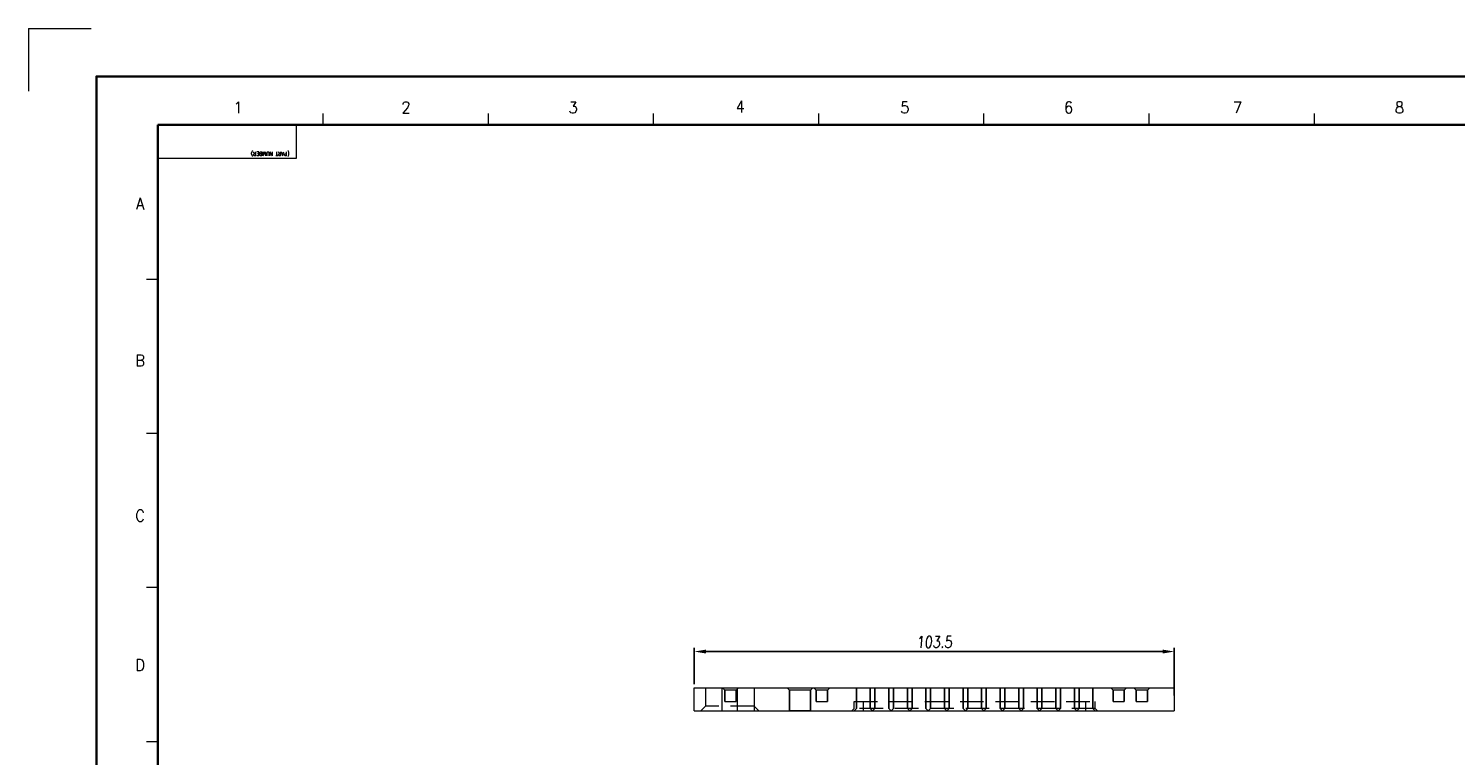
# Model space of a CAD drawing. Header units: millimetres. Extents: x 4497 to 13960, y 12291 to 16372.
# Tile 76 of 217: x 4505 to 4813, y 15252 to 15408. Entities that reach past the tile are written whole.
import ezdxf
from ezdxf.enums import TextEntityAlignment as Align

# ---------------------------------------------------------------- set-up
doc = ezdxf.new("R2010")
doc.units = ezdxf.units.MM
doc.header["$LTSCALE"] = 0.8
doc.header["$PDMODE"] = 3
doc.header["$PDSIZE"] = 0.3125
doc.linetypes.add('CENTER', pattern=[50.8, 31.75, -6.35, 6.35, -6.35])
doc.linetypes.add('HIDDEN', pattern=[9.525, 6.35, -3.175])
doc.layers.get('0').update_dxf_attribs({"linetype": 'CONTINUOUS', "lineweight": 0})
doc.layers.get('Defpoints').update_dxf_attribs({"linetype": 'CONTINUOUS', "lineweight": 0})
for name, color, linetype, lineweight in [('1', 2, 'CENTER', 0), ('2', 3, 'CONTINUOUS', 0), ('3', 5, 'HIDDEN', 0)]:
    doc.layers.add(name, color=color, linetype=linetype, lineweight=lineweight)
doc.styles.get("Standard").update_dxf_attribs({"font": 'romans.shx', "width": 0.8, "oblique": 5, "bigfont": 'whgtxt.shx'})
doc.dimstyles.get("Standard").update_dxf_attribs({"dimtxt": 2.5, "dimasz": 2.5, "dimexe": 0.8, "dimexo": 0.8, "dimgap": 0.8, "dimtad": 1, "dimdsep": 46, "dimtxsty": 'Standard', "dimcen": 0, "dimclrd": 3, "dimclre": 3, "dimclrt": 3, "dimazin": 0, "dimtp": 0.001, "dimtm": 0.001, "dimtfac": 1, "dimtmove": 0, "dimatfit": 3, "dimfxl": 0, "dimtolj": 1, "dimarcsym": 0})

# ---------------------------------------------------------------- blocks, each defined once
blk = doc.blocks.new('*D1067')
at = {"layer": '2', "color": 3, "lineweight": -2}
for p, q in [((4648.65, 15266.99), (4648.65, 15274.79)), ((4651.15, 15273.99), (4749.65, 15273.99)), ((4752.15, 15264.49), (4752.15, 15274.79))]:
    blk.add_line(p, q, dxfattribs=at)
at = {"layer": '2', "color": 3}
for points in [[(4651.15, 15274.41), (4651.15, 15273.58), (4648.65, 15273.99)], [(4749.65, 15274.41), (4749.65, 15273.58), (4752.15, 15273.99)]]:
    blk.add_solid(points, dxfattribs=at)
at = {"layer": 'Defpoints', "color": 0}
for p in [(4752.15, 15273.99), (4648.65, 15266.19), (4752.15, 15263.69)]:
    blk.add_point(p, dxfattribs=at)
at = {"layer": '2', "color": 3, "insert": (4700.4, 15276.04), "char_height": 2.5, "attachment_point": 5}
blk.add_mtext('\\A1;103.5', dxfattribs=at)

msp = doc.modelspace()

# ---------------------------------------------------------------- linework, layer by layer
at = {"color": 7, "linetype": 'Continuous'}
for p, q in [((4568.623, 15387.622), (4568.623, 15390.113)), ((4604.244, 15387.622), (4604.244, 15390.113)), ((4639.865, 15387.622), (4639.865, 15390.113)), ((4675.485, 15387.622), (4675.485, 15390.113)), ((4711.106, 15387.622), (4711.106, 15390.113)), ((4746.727, 15387.622), (4746.727, 15390.113)), ((4782.348, 15387.622), (4782.348, 15390.113)), ((4533.002, 15387.622), (4562.894, 15387.622)), ((4533.002, 15380.448), (4533.002, 15387.622)), ((4562.894, 15380.448), (4562.894, 15387.622)), ((4533.002, 15380.448), (4562.894, 15380.448)), ((4530.511, 15354.368), (4533.002, 15354.368)), ((4530.511, 15321.114), (4533.002, 15321.114)), ((4530.511, 15287.859), (4533.002, 15287.859)), ((4530.511, 15254.605), (4533.002, 15254.605))]:
    msp.add_line(p, q, dxfattribs=at)
at = {"color": 7, "linetype": 'Continuous', "lineweight": 35}
for p, q in [((4533.002, 14988.57), (4533.002, 15387.622)), ((4533.002, 15387.622), (5102.934, 15387.622))]:
    msp.add_line(p, q, dxfattribs=at)
at = {"lineweight": 15}
for p, q in [((4648.65, 15261.192), (4648.65, 15266.192)), ((4648.65, 15266.192), (4752.15, 15266.192)), ((4661.65, 15261.192), (4661.65, 15266.192)), ((4752.15, 15266.192), (4752.15, 15261.192)), ((4648.65, 15261.192), (4752.15, 15261.192))]:
    msp.add_line(p, q, dxfattribs=at)
at = {"color": 7, "linetype": 'Continuous', "lineweight": 35}
msp.add_lwpolyline([(4519.723, 14978.096), (5113.723, 14978.096), (5113.723, 15398.096), (4519.723, 15398.096)], close=True, dxfattribs=at)
at = {"layer": '1'}
for q in [(4518.628, 15408.441), (4505.092, 15394.906)]:
    msp.add_line((4505.092, 15408.441), q, dxfattribs=at)
at = {"layer": '3'}
for p, q in [((4651.05, 15266.192), (4651.05, 15262.192)), ((4654.65, 15261.192), (4654.65, 15266.192)), ((4654.75, 15266.192), (4655.25, 15265.692)), ((4655.25, 15265.692), (4655.25, 15263.192)), ((4655.25, 15263.192), (4655.25, 15265.692)), ((4657.65, 15265.692), (4655.25, 15265.692)), ((4658.15, 15266.192), (4657.65, 15265.692)), ((4657.65, 15265.692), (4657.65, 15263.192)), ((4657.65, 15263.192), (4657.65, 15265.692)), ((4657.95, 15261.192), (4657.95, 15266.192)), ((4661.55, 15266.192), (4661.55, 15262.192)), ((4668.7, 15266.192), (4669.2, 15265.692)), ((4669.2, 15265.692), (4669.2, 15261.192)), ((4669.2, 15261.192), (4669.2, 15265.692)), ((4673.7, 15265.692), (4669.2, 15265.692)), ((4674.2, 15266.192), (4673.7, 15265.692)), ((4673.7, 15265.692), (4673.7, 15261.192)), ((4673.7, 15261.192), (4673.7, 15265.692)), ((4674.45, 15266.192), (4674.95, 15265.692)), ((4674.95, 15265.692), (4674.95, 15263.192)), ((4674.95, 15263.192), (4674.95, 15265.692)), ((4677.35, 15265.692), (4674.95, 15265.692)), ((4677.85, 15266.192), (4677.35, 15265.692)), ((4677.35, 15265.692), (4677.35, 15263.192)), ((4677.35, 15263.192), (4677.35, 15265.692)), ((4683.6, 15266.192), (4683.6, 15261.692)), ((4683.6, 15261.692), (4683.6, 15266.192)), ((4683.6, 15266.192), (4686.6, 15266.192)), ((4686.6, 15266.192), (4686.6, 15261.692)), ((4686.6, 15261.692), (4686.6, 15266.192)), ((4687.6, 15266.192), (4687.6, 15261.692)), ((4687.6, 15261.692), (4687.6, 15266.192)), ((4687.6, 15266.192), (4690.6, 15266.192)), ((4690.6, 15266.192), (4690.6, 15261.692)), ((4690.6, 15261.692), (4690.6, 15266.192)), ((4691.6, 15266.192), (4691.6, 15261.692)), ((4691.6, 15261.692), (4691.6, 15266.192)), ((4691.6, 15266.192), (4694.6, 15266.192)), ((4694.6, 15266.192), (4694.6, 15261.692)), ((4694.6, 15261.692), (4694.6, 15266.192)), ((4695.6, 15266.192), (4695.6, 15261.692)), ((4695.6, 15261.692), (4695.6, 15266.192)), ((4695.6, 15266.192), (4698.6, 15266.192)), ((4698.6, 15266.192), (4698.6, 15261.692)), ((4698.6, 15261.692), (4698.6, 15266.192)), ((4699.6, 15266.192), (4699.6, 15261.692)), ((4699.6, 15261.692), (4699.6, 15266.192)), ((4699.6, 15266.192), (4702.6, 15266.192)), ((4702.6, 15266.192), (4702.6, 15261.692)), ((4702.6, 15261.692), (4702.6, 15266.192)), ((4703.6, 15266.192), (4703.6, 15261.692)), ((4703.6, 15261.692), (4703.6, 15266.192)), ((4703.6, 15266.192), (4706.6, 15266.192)), ((4706.6, 15266.192), (4706.6, 15261.692)), ((4706.6, 15261.692), (4706.6, 15266.192)), ((4707.6, 15266.192), (4710.6, 15266.192)), ((4707.6, 15266.192), (4707.6, 15261.692)), ((4707.6, 15261.692), (4707.6, 15266.192)), ((4710.6, 15266.192), (4710.6, 15261.692)), ((4710.6, 15261.692), (4710.6, 15266.192)), ((4711.6, 15266.192), (4714.6, 15266.192)), ((4711.6, 15266.192), (4711.6, 15261.692)), ((4711.6, 15261.692), (4711.6, 15266.192)), ((4714.6, 15266.192), (4714.6, 15261.692)), ((4714.6, 15261.692), (4714.6, 15266.192)), ((4715.6, 15266.192), (4718.6, 15266.192)), ((4715.6, 15266.192), (4715.6, 15261.692)), ((4715.6, 15261.692), (4715.6, 15266.192)), ((4718.6, 15266.192), (4718.6, 15261.692)), ((4718.6, 15261.692), (4718.6, 15266.192)), ((4719.6, 15266.192), (4722.6, 15266.192)), ((4719.6, 15266.192), (4719.6, 15261.692)), ((4719.6, 15261.692), (4719.6, 15266.192)), ((4722.6, 15266.192), (4722.6, 15261.692)), ((4722.6, 15261.692), (4722.6, 15266.192)), ((4723.6, 15266.192), (4726.6, 15266.192)), ((4723.6, 15266.192), (4723.6, 15261.692)), ((4723.6, 15261.692), (4723.6, 15266.192)), ((4726.6, 15266.192), (4726.6, 15261.692)), ((4726.6, 15261.692), (4726.6, 15266.192)), ((4727.6, 15266.192), (4730.6, 15266.192)), ((4727.6, 15266.192), (4727.6, 15261.692)), ((4727.6, 15261.692), (4727.6, 15266.192)), ((4730.6, 15266.192), (4730.6, 15261.692)), ((4730.6, 15261.692), (4730.6, 15266.192)), ((4731.6, 15266.192), (4734.6, 15266.192)), ((4731.6, 15266.192), (4731.6, 15261.692)), ((4731.6, 15261.692), (4731.6, 15266.192)), ((4734.6, 15266.192), (4734.6, 15261.692)), ((4734.6, 15261.692), (4734.6, 15266.192)), ((4738.45, 15266.192), (4738.95, 15265.692)), ((4741.35, 15265.692), (4738.95, 15265.692)), ((4738.95, 15265.692), (4738.95, 15263.192)), ((4738.95, 15263.192), (4738.95, 15265.692)), ((4741.85, 15266.192), (4741.35, 15265.692)), ((4741.35, 15265.692), (4741.35, 15263.192)), ((4741.35, 15263.192), (4741.35, 15265.692)), ((4743.45, 15266.192), (4743.95, 15265.692)), ((4746.35, 15265.692), (4743.95, 15265.692)), ((4743.95, 15265.692), (4743.95, 15263.192)), ((4743.95, 15263.192), (4743.95, 15265.692)), ((4746.85, 15266.192), (4746.35, 15265.692)), ((4746.35, 15265.692), (4746.35, 15263.192)), ((4746.35, 15263.192), (4746.35, 15265.692)), ((4651.05, 15262.192), (4650.05, 15261.192)), ((4661.55, 15262.192), (4651.05, 15262.192)), ((4655.25, 15263.192), (4657.65, 15263.192)), ((4661.55, 15262.192), (4662.55, 15261.192)), ((4673.7, 15261.192), (4669.2, 15261.192)), ((4674.95, 15263.192), (4677.35, 15263.192)), ((4682.6, 15261.192), (4683.1, 15261.692)), ((4683.1, 15261.692), (4683.1, 15263.192)), ((4683.1, 15263.192), (4735.1, 15263.192)), ((4683.1, 15261.192), (4683.6, 15261.692)), ((4735.1, 15261.692), (4683.1, 15261.692)), ((4685.1, 15261.192), (4685.1, 15263.192)), ((4687.1, 15261.192), (4686.6, 15261.692)), ((4687.1, 15261.192), (4687.6, 15261.692)), ((4691.1, 15261.192), (4690.6, 15261.692)), ((4691.1, 15261.192), (4691.6, 15261.692)), ((4695.1, 15261.192), (4694.6, 15261.692)), ((4695.1, 15261.192), (4695.6, 15261.692)), ((4699.1, 15261.192), (4698.6, 15261.692)), ((4699.1, 15261.192), (4699.6, 15261.692)), ((4703.1, 15261.192), (4702.6, 15261.692)), ((4703.1, 15261.192), (4703.6, 15261.692)), ((4707.1, 15261.192), (4706.6, 15261.692)), ((4707.1, 15261.192), (4707.6, 15261.692)), ((4711.1, 15261.192), (4710.6, 15261.692)), ((4711.1, 15261.192), (4711.6, 15261.692)), ((4715.1, 15261.192), (4714.6, 15261.692)), ((4715.1, 15261.192), (4715.6, 15261.692)), ((4719.1, 15261.192), (4718.6, 15261.692)), ((4719.1, 15261.192), (4719.6, 15261.692)), ((4723.1, 15261.192), (4722.6, 15261.692)), ((4723.1, 15261.192), (4723.6, 15261.692)), ((4727.1, 15261.192), (4726.6, 15261.692)), ((4727.1, 15261.192), (4727.6, 15261.692)), ((4731.1, 15261.192), (4730.6, 15261.692)), ((4731.1, 15261.192), (4731.6, 15261.692)), ((4733.1, 15261.192), (4733.1, 15263.192)), ((4735.1, 15261.192), (4734.6, 15261.692)), ((4735.1, 15261.692), (4735.1, 15263.192)), ((4735.6, 15261.192), (4735.1, 15261.692)), ((4738.95, 15263.192), (4741.35, 15263.192)), ((4743.95, 15263.192), (4746.35, 15263.192))]:
    msp.add_line(p, q, dxfattribs=at)

# ---------------------------------------------------------------- texts
at = {"color": 7, "linetype": 'Continuous', "width": 0.933333}
for s, p in [('1', (4550.253, 15391.407)), ('2', (4586.474, 15391.407)), ('3', (4622.513, 15391.407)), ('4', (4658.552, 15391.59)), ('5', (4694.045, 15391.407)), ('6', (4729.356, 15391.407)), ('7', (4765.759, 15391.407)), ('8', (4800.706, 15391.407)), ('A', (4529.139, 15370.658)), ('B', (4529.139, 15336.803)), ('C', (4529.139, 15303.312)), ('D', (4529.139, 15271.095))]:
    msp.add_text(s, height=2.491, dxfattribs=at).set_placement(p, align=Align.MIDDLE_CENTER)
msp.add_text('(PART NUMBER)', height=0.83153, rotation=180, dxfattribs=at).set_placement((4553.067, 15380.984), align=Align.TOP_RIGHT)

# ---------------------------------------------------------------- dimensions: what is measured, and where the dimension line sits
at = {"layer": '2'}
dim = msp.add_linear_dim(base=(4752.15, 15273.994), p1=(4648.65, 15266.192), p2=(4752.15, 15263.692), dimstyle='Standard', override={"dimazin": 2}, dxfattribs=at)
dim.commit()
dim.dimension.update_dxf_attribs({"geometry": '*D1067', "text_midpoint": (4700.4, 15273.994), "dimtype": 160})

doc.saveas('drawing.dxf')
